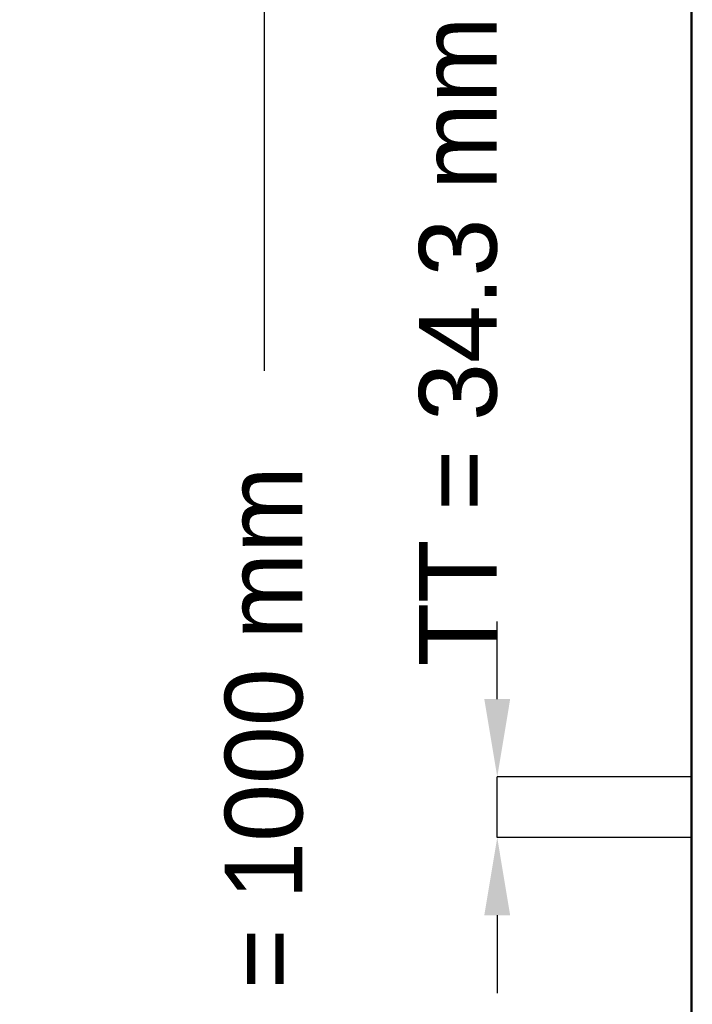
# Model space of a CAD drawing. Header units: millimetres. Extents: x -930 to 585, y -500 to 916.
# Tile 6 of 25: x -930 to -549, y -129 to 429. Entities that reach past the tile are written whole.
import ezdxf

# ---------------------------------------------------------------- set-up
doc = ezdxf.new("R2010")
doc.units = ezdxf.units.MM
doc.layers.add('AM_0', color=7, linetype='Continuous', lineweight=50)
doc.layers.add('AM_5', color=3, linetype='Continuous', lineweight=25)
doc.dimstyles.new('ISO-25', dxfattribs={"dimtxt": 2.5, "dimasz": 2.5, "dimexe": 1.25, "dimexo": 0.625, "dimtad": 1, "dimtxsty": 'Standard', "dimcen": 2.5, "dimadec": 0, "dimazin": 0, "dimtfac": 1, "dimtmove": 0, "dimatfit": 3, "dimfxl": 1, "dimarcsym": 0})

# ---------------------------------------------------------------- blocks, each defined once
blk = doc.blocks.new('62_frfgtsjzp7wbkg5as8qkhxdbb________0_in_LSSP23034382111100100035010_4')
at = {"layer": 'AM_0'}
blk.add_line((-550, -498), (-550, 498), dxfattribs=at)
blk = doc.blocks.new('*D63')
at = {"layer": 'AM_5', "color": 0, "lineweight": -2}
for p, q in [((-550, 500), (-792, 500)), ((-792, 456), (-792, 229.83)), ((-792, -456), (-792, -229.83)), ((-550, -500), (-792, -500))]:
    blk.add_line(p, q, dxfattribs=at)
at = {"layer": 'AM_5', "color": 0}
for points in [[(-784.67, 456), (-799.33, 456), (-792, 500)], [(-799.33, -456), (-784.67, -456), (-792, -500)]]:
    blk.add_solid(points, dxfattribs=at)
at = {"layer": 'Defpoints', "color": 0}
for p in [(-550, 500), (-792, -500), (-550, -500)]:
    blk.add_point(p, dxfattribs=at)
at = {"layer": 'AM_5', "color": 0, "insert": (-792, 0), "char_height": 44, "attachment_point": 5, "rotation": 90}
blk.add_mtext('B = 1000 mm', dxfattribs=at)
blk = doc.blocks.new('*D66')
at = {"layer": 'AM_5', "color": 0, "lineweight": -2}
for p, q in [((-660, 44), (-660, 88)), ((-550, 0), (-660, 0)), ((-660, -34.33), (-660, 0)), ((-550, -34.33), (-660, -34.33)), ((-660, -78.33), (-660, -122.33))]:
    blk.add_line(p, q, dxfattribs=at)
at = {"layer": 'AM_5', "color": 0}
for points in [[(-667.33, 44), (-652.67, 44), (-660, 0)], [(-652.67, -78.33), (-667.33, -78.33), (-660, -34.33)]]:
    blk.add_solid(points, dxfattribs=at)
at = {"layer": 'Defpoints', "color": 0}
for p in [(-660, 0), (-550, 0), (-550, -34.33)]:
    blk.add_point(p, dxfattribs=at)
at = {"layer": 'AM_5', "color": 0, "insert": (-682, 246.4), "char_height": 44, "attachment_point": 5, "rotation": 90}
blk.add_mtext('TT = 34.3 mm', dxfattribs=at)

msp = doc.modelspace()

# ---------------------------------------------------------------- block references
msp.add_blockref('62_frfgtsjzp7wbkg5as8qkhxdbb________0_in_LSSP23034382111100100035010_4', (0, 0))

# ---------------------------------------------------------------- dimensions: what is measured, and where the dimension line sits
at = {"layer": 'AM_5'}
for base, p1, p2, text, picture, middle in [((-792, -500), (-550, 500), (-550, -500), 'B = 1000 mm', '*D63', (-792, 0)), ((-660, 0), (-550, -34.33), (-550, 0), 'TT = 34.3 mm', '*D66', (-682, 246.4))]:
    dim = msp.add_linear_dim(base=base, p1=p1, p2=p2, angle=90, text=text, dimstyle='ISO-25', override={"dimtxt": 44, "dimasz": 44, "dimexe": 0, "dimexo": 0, "dimgap": 13.2}, dxfattribs=at)
    dim.commit()
    dim.dimension.update_dxf_attribs({"geometry": picture, "text_midpoint": middle, "dimtype": 160, "text_rotation": 90})

doc.saveas('drawing.dxf')
